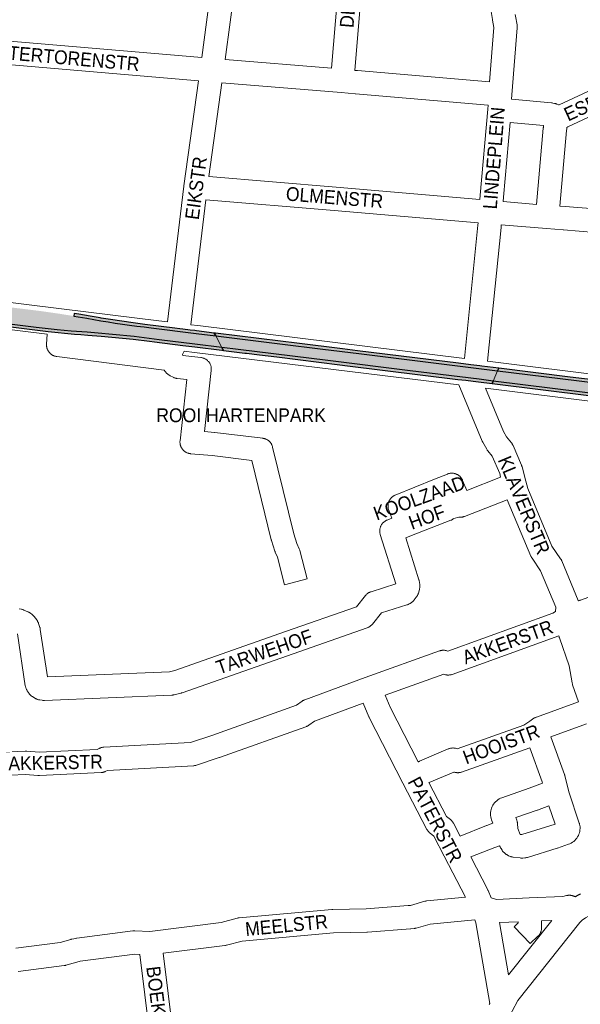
# Paper-space layout 'Layout1' of a CAD drawing. Header units: metres. Extents: x 123097 to 144122, y 392739 to 407589.
# Tile 180 of 256: x 132955 to 133267, y 395986 to 396534. Entities that reach past the tile are written whole.
import ezdxf
from ezdxf.enums import TextEntityAlignment as Align

# ---------------------------------------------------------------- set-up
doc = ezdxf.new("R2010")
doc.units = ezdxf.units.M
doc.header["$MEASUREMENT"] = 0
for name, color, linetype, lineweight in [('gs-anno-wegen algemeen tekst', 7, 'Continuous', 0), ('gs-knt-aanvullende hoofdweg', 7, 'Continuous', 0), ('gs-knt-wegen algemeen', 7, 'Continuous', 0), ('ir-ARC-asfalt-hoofdwegen-te inspecteren', 5, 'Continuous', 0), ('ir-ARC-fietspaden naastliggend- te inspecteren', 1, 'Continuous', 0)]:
    doc.layers.add(name, color=color, linetype=linetype, lineweight=lineweight)
doc.styles.add('Style-Arial', font='arial.ttf')

psp = doc.layouts.get("Layout1")

# ---------------------------------------------------------------- hatches: boundary and pattern name
at = {"layer": 'ir-ARC-asfalt-hoofdwegen-te inspecteren', "linetype": 'Continuous', "lineweight": 13}
h = psp.add_hatch(color=5, dxfattribs=at)
h.paths.add_polyline_path([(133067.253, 396351.697), (133052.252, 396353.535), (133032.323, 396356.014), (133018.291, 396357.737), (133006.285, 396358.982), (132998.248, 396359.689), (132992.19, 396360.133), (132983.229, 396360.825), (132975.444, 396361.599), (132963.805, 396362.889), (132944.402, 396365.245), (132902.005, 396370.47), (132903.193, 396380.288), (132905.384, 396380.137), (132905.537, 396380.053), (132907.157, 396379.418), (132908.869, 396379.112), (132909.474, 396378.986), (132913.034, 396378.535), (132919.463, 396377.712), (132919.926, 396377.898), (132920.005, 396378.39), (132919.625, 396378.713), (132920.673, 396378.565), (132923.629, 396377.948), (132927.729, 396376.931), (132931.025, 396376.331), (132966.859, 396371.897), (132975.806, 396370.617), (132984.739, 396369.191), (132991.915, 396367.931), (132999.817, 396366.565), (133003.813, 396365.925), (133007.796, 396365.311), (133011.81, 396364.731), (133015.812, 396364.126), (133019.778, 396363.597), (133023.831, 396363.115), (133027.795, 396362.611), (133052.982, 396359.493), (133063.82, 396358.152)])
h.paths.add_polyline_path([(132929.402, 396370.52), (132917.456, 396371.986), (132911.154, 396372.759), (132909.172, 396372.98), (132907.837, 396373.27), (132906.692, 396374.015), (132906.385, 396374.715), (132906.674, 396375.422), (132907.382, 396375.708), (132909.458, 396375.459), (132911.463, 396375.181), (132917.754, 396374.415), (132929.695, 396372.96), (132930.366, 396372.607), (132930.54, 396371.868), (132930.496, 396371.357), (132930.139, 396370.69)], flags=16)
for points in [[(133220.966, 396338.733), (133211.869, 396339.86), (133143.61, 396348.296), (133123.517, 396350.803), (133099.562, 396353.729), (133063.82, 396358.152), (133067.253, 396351.697), (133076.275, 396350.591), (133126.26, 396344.42), (133172.241, 396338.699), (133210.626, 396333.972), (133218.53, 396332.994)], [(133218.53, 396332.994), (133403.372, 396310.134), (133404.114, 396316.098), (133377.08, 396319.424), (133347.003, 396323.173), (133307.027, 396328.113), (133264.877, 396333.293), (133220.966, 396338.733)]]:
    psp.add_hatch(color=5, dxfattribs=at).paths.add_polyline_path(points, flags=0)
at = {"layer": 'ir-ARC-fietspaden naastliggend- te inspecteren', "linetype": 'Continuous', "lineweight": 30}
for points in [[(133052.072, 396352.062), (133067.163, 396350.196), (133068.113, 396350.079), (133067.253, 396351.697), (133052.252, 396353.535), (133032.323, 396356.014), (133018.291, 396357.737), (133006.285, 396358.982), (132998.248, 396359.689), (132992.19, 396360.133), (132983.229, 396360.825), (132975.444, 396361.599), (132963.805, 396362.889), (132944.402, 396365.245), (132902.005, 396370.47), (132901.837, 396369.08), (132970.32, 396360.66), (132985.13, 396359.17), (132988.527, 396358.972), (132992.605, 396358.615), (133000, 396358.065), (133017.87, 396356.29), (133026.875, 396355.177), (133029.664, 396354.811), (133045.488, 396352.876)], [(133108.984, 396354.055), (133100.001, 396355.164), (133063.72, 396359.641), (133062.98, 396359.732), (133063.82, 396358.152), (133099.562, 396353.729), (133123.517, 396350.803), (133143.61, 396348.296), (133211.869, 396339.86), (133220.966, 396338.733), (133221.571, 396340.159), (133212.177, 396341.32), (133210.965, 396341.47), (133205.962, 396342.087), (133199.102, 396342.934), (133142.805, 396349.882), (133134.447, 396350.913)], [(133080.025, 396348.606), (133080.949, 396348.492), (133088.236, 396347.591), (133097.811, 396346.407), (133132.929, 396342.066), (133137.273, 396341.529), (133198.858, 396333.916), (133203.189, 396333.387), (133207.352, 396332.879), (133210.328, 396332.516), (133217.933, 396331.588), (133218.53, 396332.994), (133210.626, 396333.972), (133172.241, 396338.699), (133126.26, 396344.42), (133076.275, 396350.591), (133067.253, 396351.697), (133068.113, 396350.079)], [(133221.571, 396340.159), (133220.966, 396338.733), (133264.877, 396333.293), (133307.027, 396328.113), (133347.003, 396323.173), (133377.08, 396319.424), (133404.114, 396316.098), (133404.316, 396317.726), (133400.594, 396318.148), (133394.617, 396318.827), (133390.526, 396319.291), (133389.377, 396319.429), (133377.821, 396320.83), (133367.862, 396322.037), (133338.94, 396325.636), (133338.926, 396325.637), (133334.163, 396326.25), (133324.151, 396327.493), (133317.259, 396328.348), (133316.807, 396328.404), (133282.161, 396332.67), (133261.444, 396335.231)], [(133283.226, 396323.508), (133287.036, 396323.037), (133295.244, 396322.021), (133346.087, 396315.729), (133356.671, 396314.418), (133394.05, 396309.79), (133403.189, 396308.658), (133403.372, 396310.134), (133218.53, 396332.994), (133217.933, 396331.588), (133273.25, 396324.743)]]:
    psp.add_hatch(color=1, dxfattribs=at).paths.add_polyline_path(points, flags=0)
at = {"layer": 'ir-ARC-fietspaden naastliggend- te inspecteren', "linetype": 'Continuous', "lineweight": 30, "extrusion": (0, 0, -1)}
psp.add_hatch(color=1, dxfattribs=at).paths.add_polyline_path([(-133024.342, 396364.55), (-133017.744, 396365.39), (-133005.233, 396367.249), (-133000, 396368.065), (-132999.444, 396368.152), (-132993.837, 396369.155), (-132987.414, 396370.253), (-132984.946, 396370.629), (-132984.739, 396369.191), (-132991.915, 396367.931), (-132999.817, 396366.565), (-133003.813, 396365.925), (-133007.796, 396365.311), (-133011.81, 396364.731), (-133015.812, 396364.126), (-133019.778, 396363.597), (-133023.831, 396363.115), (-133027.795, 396362.611), (-133052.982, 396359.493), (-133063.82, 396358.152), (-133062.98, 396359.732), (-133053.16, 396360.944), (-133052.246, 396361.057), (-133049.63, 396361.38), (-133045.487, 396361.912), (-133043.87, 396362.12), (-133041.023, 396362.474)], flags=0)

# ---------------------------------------------------------------- linework, layer by layer
at = {"layer": 'gs-knt-aanvullende hoofdweg', "color": 7, "linetype": 'Continuous', "flags": 128}
for points in [[(132902.614, 396382.454), (132977.826, 396373.199), (133032.133, 396366.517), (133036.983, 396365.92)], [(132969.904, 396359.04), (132900.622, 396367.566)], [(133049.906, 396364.33), (133053.869, 396363.843), (133202.393, 396345.568)], [(133199.236, 396330.823), (133052.035, 396348.935), (133046.182, 396349.655)], [(133215.318, 396343.976), (133285.281, 396335.357), (133286.588, 396335.196), (133391.404, 396322.282)], [(133278.296, 396321.084), (133214.12, 396328.99)]]:
    psp.add_lwpolyline(points, dxfattribs=at)
at = {"layer": 'gs-knt-wegen algemeen', "color": 7, "linetype": 'Continuous', "flags": 128}
for points in [[(133128.428, 396507.298), (133137.205, 396613.05)], [(133150.139, 396611.481), (133141.395, 396506.121)], [(133216.331, 396499.834), (133218.799, 396530.068), (133218.051, 396534.205), (133218.018, 396534.403), (133217.172, 396540.071), (133215.995, 396546.258), (133209.94, 396574.687), (133208.538, 396579.626), (133208.474, 396579.87), (133208.42, 396580.116), (133203.119, 396606.402)], [(133077.358, 396574.809), (133069.043, 396512.182)], [(133056.053, 396513.271), (133063.554, 396569.76)], [(133230.764, 396537.208), (133230.881, 396536.424), (133231.763, 396531.547), (133231.807, 396531.268), (133231.839, 396530.987), (133231.859, 396530.705), (133231.867, 396530.423), (133231.862, 396530.14), (133231.845, 396529.859), (133228.792, 396492.454), (133228.729, 396490.011)], [(132893.867, 396527.152), (132894.171, 396527.133), (132894.174, 396527.133), (132894.178, 396527.133), (133056.053, 396513.271)], [(133054.289, 396500.355), (132893.524, 396514.121), (132891.728, 396514.02)], [(133069.043, 396512.182), (133128.428, 396507.298)], [(133255.251, 396486.839), (133318.347, 396516.214)], [(133141.395, 396506.121), (133142.8, 396505.981), (133216.331, 396499.834)], [(133036.983, 396365.92), (133046.063, 396441.639), (133046.08, 396441.767), (133054.289, 396500.355)], [(133323.875, 396504.426), (133260.09, 396474.731), (133259.475, 396474.274)], [(133067.283, 396499.263), (133059.953, 396446.948)], [(133215.623, 396486.828), (133141.664, 396493.011), (133141.561, 396493.02), (133133.789, 396493.793), (133067.283, 396499.263)], [(133228.729, 396490.011), (133251.03, 396488.03), (133251.331, 396487.997), (133251.63, 396487.949), (133252.676, 396487.757), (133252.938, 396487.703), (133253.198, 396487.638), (133253.455, 396487.563), (133253.708, 396487.478), (133253.958, 396487.382), (133254.882, 396487.005), (133255.151, 396486.888), (133255.251, 396486.839)], [(133211.075, 396434.087), (133211.279, 396436.608), (133211.284, 396436.663), (133215.562, 396484.437)], [(133215.562, 396484.446), (133215.623, 396486.828)], [(133215.562, 396484.437), (133215.562, 396484.44), (133215.562, 396484.443), (133215.562, 396484.446)], [(133215.562, 396484.437), (133215.562, 396484.44), (133215.562, 396484.443), (133215.562, 396484.446)], [(133224.049, 396432.989), (133242.706, 396431.455), (133246.395, 396473.989), (133246.415, 396474.185), (133246.441, 396474.381), (133246.586, 396475.354), (133227.968, 396477.007), (133224.255, 396435.53), (133224.049, 396432.989)], [(133259.475, 396474.274), (133259.489, 396473.61), (133259.35, 396472.666), (133255.685, 396430.412), (133258.593, 396430.183)], [(133258.601, 396430.182), (133275.074, 396428.888), (133294.184, 396435.963), (133304.374, 396439.838), (133304.425, 396439.857), (133343.167, 396454.223), (133343.255, 396454.255), (133344.923, 396454.846)], [(133059.953, 396446.948), (133131, 396441.066), (133131.028, 396441.063), (133211.075, 396434.087)], [(133058.263, 396434.023), (133049.906, 396364.33)], [(133210.026, 396421.109), (133129.912, 396428.091), (133058.263, 396434.023)], [(133258.593, 396430.183), (133258.595, 396430.183), (133258.598, 396430.183), (133258.601, 396430.182)], [(133258.593, 396430.183), (133258.595, 396430.183), (133258.598, 396430.183), (133258.601, 396430.182)], [(133202.393, 396345.568), (133209.925, 396419.86), (133210.026, 396421.109)], [(133222.999, 396420.011), (133222.897, 396418.744), (133222.885, 396418.612), (133215.318, 396343.976)], [(133257.573, 396417.204), (133248.099, 396417.948), (133222.999, 396420.011)], [(133257.58, 396417.203), (133257.576, 396417.203), (133257.573, 396417.204)], [(133257.58, 396417.203), (133257.576, 396417.203), (133257.573, 396417.204)], [(133275.152, 396415.822), (133257.58, 396417.203)], [(133222.613, 396279.404), (133222.086, 396281.409), (133217.943, 396291.046), (133215.507, 396294.039), (133215.338, 396294.256), (133215.178, 396294.479), (133215.028, 396294.71), (133214.888, 396294.946), (133212.684, 396298.844), (133212.563, 396299.069), (133212.451, 396299.298), (133212.348, 396299.531), (133199.236, 396330.823)], [(133214.12, 396328.99), (133224.208, 396304.916), (133225.951, 396301.832), (133228.613, 396298.562), (133228.798, 396298.325), (133228.971, 396298.079), (133229.133, 396297.825), (133229.283, 396297.564), (133229.42, 396297.297), (133229.546, 396297.023), (133234.24, 396286.105), (133234.331, 396285.881), (133234.415, 396285.653), (133234.489, 396285.422), (133234.555, 396285.189), (133236.677, 396277.114), (133237.719, 396273.151), (133251.237, 396241.036), (133256.068, 396233.956), (133256.214, 396233.734), (133256.35, 396233.505), (133256.476, 396233.272), (133256.594, 396233.033), (133256.701, 396232.79), (133265.883, 396210.739), (133265.994, 396210.453), (133266.014, 396210.394)], [(133102.758, 396193.312), (133142.218, 396207.136), (133147.27, 396213.418), (133147.475, 396213.662), (133147.693, 396213.895), (133147.921, 396214.117), (133148.16, 396214.327), (133148.409, 396214.526), (133148.668, 396214.712), (133148.935, 396214.886), (133149.21, 396215.046), (133149.493, 396215.192), (133149.783, 396215.325), (133150.079, 396215.443), (133150.38, 396215.546), (133164.152, 396219.901), (133155.526, 396247.517), (133155.439, 396247.82), (133155.368, 396248.127), (133155.311, 396248.437), (133155.269, 396248.75), (133155.242, 396249.064), (133155.231, 396249.379), (133155.234, 396249.694), (133155.253, 396250.009), (133155.288, 396250.322), (133155.337, 396250.633), (133155.401, 396250.942), (133155.481, 396251.247), (133155.575, 396251.548), (133155.683, 396251.844), (133155.806, 396252.135), (133155.942, 396252.419), (133156.092, 396252.696), (133156.256, 396252.965), (133156.432, 396253.227), (133156.621, 396253.479), (133156.821, 396253.723), (133157.033, 396253.956), (133157.257, 396254.178), (133157.491, 396254.39), (133157.734, 396254.59), (133157.987, 396254.778), (133158.249, 396254.953), (133158.519, 396255.116), (133158.797, 396255.265), (133159.082, 396255.401), (133159.372, 396255.522), (133162.062, 396256.572), (133160.301, 396260.992), (133160.191, 396261.29), (133160.095, 396261.594), (133160.014, 396261.902), (133159.948, 396262.213), (133159.898, 396262.528), (133159.863, 396262.844), (133159.843, 396263.162), (133159.84, 396263.48), (133159.851, 396263.799), (133159.878, 396264.116), (133159.921, 396264.431), (133159.979, 396264.744), (133160.052, 396265.054), (133160.141, 396265.36), (133160.244, 396265.661), (133160.362, 396265.957), (133160.494, 396266.247), (133160.64, 396266.53), (133160.8, 396266.805), (133160.973, 396267.072), (133161.159, 396267.331), (133161.357, 396267.58), (133161.568, 396267.819), (133161.789, 396268.047), (133162.022, 396268.265), (133162.265, 396268.471), (133162.518, 396268.664), (133162.78, 396268.845), (133163.05, 396269.013), (133163.329, 396269.168), (133163.614, 396269.309), (133163.906, 396269.435), (133185.719, 396278.265), (133185.752, 396278.279), (133192.98, 396281.159), (133193.278, 396281.269), (133193.581, 396281.365), (133193.888, 396281.445), (133194.199, 396281.511), (133194.512, 396281.562), (133194.828, 396281.597), (133195.145, 396281.616), (133195.462, 396281.621), (133195.779, 396281.609), (133196.096, 396281.583), (133196.411, 396281.54), (133196.723, 396281.483), (133197.032, 396281.411), (133197.337, 396281.323), (133197.638, 396281.221), (133197.933, 396281.104), (133198.222, 396280.973), (133198.505, 396280.828), (133198.78, 396280.669), (133199.047, 396280.497), (133199.305, 396280.312), (133199.554, 396280.115), (133199.793, 396279.906), (133200.021, 396279.686), (133200.239, 396279.455), (133200.445, 396279.213), (133200.639, 396278.962), (133200.821, 396278.701), (133200.989, 396278.432), (133201.144, 396278.155), (133201.286, 396277.871), (133201.414, 396277.58)], [(133201.414, 396277.58), (133203.707, 396271.986), (133222.613, 396279.404)], [(133226.247, 396266.844), (133202.493, 396257.524), (133202.196, 396257.415), (133201.893, 396257.322), (133201.587, 396257.243), (133201.277, 396257.179), (133200.964, 396257.13), (133200.65, 396257.096), (133200.334, 396257.078), (133200.017, 396257.075), (133199.701, 396257.087), (133199.388, 396257.115), (133196.507, 396256.328), (133196.257, 396256.144), (133195.997, 396255.97), (133195.73, 396255.81), (133195.454, 396255.662), (133195.172, 396255.528), (133194.884, 396255.408), (133172.903, 396246.828), (133169.765, 396245.602), (133177.057, 396222.257), (133177.141, 396221.964), (133177.211, 396221.667), (133177.267, 396221.368), (133177.31, 396221.066), (133177.524, 396219.221), (133177.552, 396218.908), (133177.566, 396218.594), (133177.564, 396218.279), (133177.547, 396217.965), (133177.515, 396217.653), (133177.468, 396217.342), (133177.406, 396217.033), (133177.329, 396216.729), (133176.797, 396214.813), (133176.714, 396214.536), (133176.618, 396214.263), (133176.51, 396213.994), (133176.39, 396213.731), (133176.259, 396213.473), (133176.116, 396213.221), (133175.962, 396212.975), (133175.797, 396212.737), (133175.622, 396212.506), (133174.385, 396210.949), (133174.207, 396210.734), (133174.019, 396210.527), (133173.823, 396210.328), (133173.618, 396210.138), (133173.405, 396209.956), (133173.185, 396209.784), (133172.958, 396209.622), (133172.132, 396209.059), (133171.866, 396208.886), (133171.592, 396208.727), (133171.309, 396208.581), (133171.021, 396208.45), (133170.726, 396208.332), (133170.426, 396208.229), (133156.183, 396203.725), (133151.199, 396197.528), (133151.005, 396197.297), (133150.8, 396197.075), (133150.585, 396196.863), (133150.36, 396196.662), (133150.126, 396196.471), (133149.883, 396196.291), (133149.633, 396196.122), (133149.375, 396195.966), (133149.11, 396195.821), (133148.838, 396195.689), (133148.561, 396195.57), (133148.278, 396195.463), (133107.067, 396181.026)], [(133253.248, 396204.522), (133253.324, 396207.03), (133244.938, 396227.169), (133240.114, 396234.238), (133239.971, 396234.456), (133239.837, 396234.68), (133239.712, 396234.909), (133239.597, 396235.143), (133239.491, 396235.381), (133226.247, 396266.844)], [(133266.014, 396210.394), (133266.806, 396210.731), (133266.978, 396210.801), (133267.151, 396210.866), (133307.685, 396225.439), (133312.016, 396226.997)], [(132940.485, 396125.868), (132957.53, 396126.739), (132957.841, 396126.748), (132958.152, 396126.742), (132958.462, 396126.72), (132965.331, 396126.085), (132997.813, 396127.683), (132998.794, 396128.192), (132999.07, 396128.327), (132999.352, 396128.448), (132999.639, 396128.556), (132999.931, 396128.651), (133000.227, 396128.731), (133000.527, 396128.798), (133000.829, 396128.85), (133001.134, 396128.888), (133001.44, 396128.912), (133049.809, 396131.504), (133061.588, 396135.426), (133108.796, 396152.25), (133111.904, 396154.512), (133112.151, 396154.684), (133112.406, 396154.844), (133112.669, 396154.992), (133112.938, 396155.127), (133113.213, 396155.251), (133113.493, 396155.361), (133147.155, 396167.709), (133147.202, 396167.726), (133188.559, 396182.539), (133188.859, 396182.638), (133189.163, 396182.723), (133189.471, 396182.792), (133189.782, 396182.847), (133190.095, 396182.887), (133190.41, 396182.911), (133190.726, 396182.92), (133191.042, 396182.914), (133191.357, 396182.892), (133191.67, 396182.855), (133191.982, 396182.803), (133192.291, 396182.736), (133192.595, 396182.654), (133193.243, 396182.463), (133251.675, 396203.657), (133253.248, 396204.522)], [(132954.163, 396205.98), (132955.331, 396205.798), (132955.602, 396205.75), (132955.87, 396205.691), (132956.136, 396205.62), (132956.399, 396205.538), (132956.657, 396205.445), (132956.912, 396205.342), (132959.075, 396204.407), (132959.325, 396204.292), (132959.57, 396204.168), (132959.809, 396204.033), (132960.042, 396203.888), (132960.27, 396203.733), (132960.49, 396203.569), (132961.423, 396202.843), (132961.637, 396202.669), (132961.843, 396202.486), (132962.042, 396202.295), (132962.232, 396202.095), (132962.414, 396201.888), (132962.586, 396201.673), (132964.022, 396199.804), (132964.208, 396199.551), (132964.381, 396199.288), (132964.541, 396199.018), (132964.688, 396198.74), (132964.821, 396198.455), (132964.941, 396198.164), (132965.046, 396197.868), (132965.781, 396195.63), (132965.86, 396195.372), (132965.928, 396195.112), (132965.985, 396194.848), (132966.031, 396194.583)], [(132966.031, 396194.583), (132970.08, 396168.088), (133038.112, 396170.917), (133041.007, 396171.622), (133102.75, 396193.309)], [(133102.75, 396193.309), (133102.754, 396193.311), (133102.758, 396193.312)], [(133102.75, 396193.309), (133102.754, 396193.311), (133102.758, 396193.312)], [(133107.06, 396181.024), (133045.018, 396159.231), (133044.815, 396159.163), (133044.609, 396159.102), (133044.402, 396159.048), (133040.568, 396158.114), (133040.317, 396158.058), (133040.064, 396158.012), (133039.81, 396157.976), (133039.554, 396157.95), (133039.298, 396157.935), (132968.273, 396154.982), (132967.991, 396154.976), (132967.709, 396154.983), (132967.428, 396155.001), (132967.147, 396155.032), (132965.79, 396155.213), (132965.507, 396155.256), (132965.226, 396155.313), (132964.948, 396155.381), (132964.674, 396155.462), (132964.403, 396155.555), (132964.136, 396155.659), (132963.875, 396155.775), (132963.619, 396155.903), (132963.368, 396156.041), (132961.834, 396156.936), (132961.586, 396157.087), (132961.345, 396157.25), (132961.112, 396157.424), (132960.886, 396157.608), (132960.669, 396157.802), (132960.461, 396158.005), (132960.262, 396158.217), (132960.073, 396158.438), (132959.894, 396158.667), (132959.725, 396158.904), (132958.728, 396160.373), (132958.571, 396160.616), (132958.425, 396160.866), (132958.29, 396161.122), (132958.167, 396161.384), (132958.055, 396161.651), (132957.955, 396161.923), (132957.868, 396162.198), (132957.792, 396162.478), (132957.73, 396162.761), (132957.68, 396163.045), (132953.242, 396192.081)], [(133255.078, 396191.041), (133195.673, 396169.494), (133195.371, 396169.393), (133195.065, 396169.307), (133194.756, 396169.236), (133194.443, 396169.18), (133194.128, 396169.139), (133193.811, 396169.114), (133193.493, 396169.104), (133193.175, 396169.11), (133192.858, 396169.131), (133192.543, 396169.168), (133192.229, 396169.22), (133191.918, 396169.287), (133191.612, 396169.37), (133190.95, 396169.565), (133158.182, 396157.828)], [(133266.081, 396154.128), (133262.767, 396163.749), (133262.685, 396164.003), (133262.614, 396164.261), (133262.553, 396164.521), (133262.503, 396164.783), (133260.917, 396174.158), (133255.39, 396189.848), (133255.307, 396190.101), (133255.234, 396190.357), (133255.171, 396190.616), (133255.078, 396191.041)], [(133107.067, 396181.026), (133107.063, 396181.025), (133107.06, 396181.024)], [(133107.067, 396181.026), (133107.063, 396181.025), (133107.06, 396181.024)], [(133158.182, 396157.828), (133161.078, 396151.281), (133176.688, 396120.756)], [(133145.911, 396153.384), (133118.831, 396143.45), (133115.698, 396141.17), (133115.443, 396140.993), (133115.178, 396140.828), (133114.907, 396140.676), (133114.628, 396140.538), (133114.343, 396140.412), (133114.052, 396140.301), (133065.894, 396123.139), (133065.766, 396123.094), (133053.09, 396118.873), (133052.812, 396118.788), (133052.531, 396118.715), (133052.246, 396118.654), (133051.96, 396118.606), (133051.671, 396118.571), (133051.381, 396118.549), (133003.536, 396115.985), (133002.542, 396115.47), (133002.263, 396115.334), (133001.978, 396115.212), (133001.688, 396115.103), (133001.393, 396115.008), (133001.093, 396114.927), (133000.791, 396114.861), (133000.485, 396114.809), (133000.177, 396114.771), (132999.868, 396114.749), (132965.51, 396113.058), (132965.203, 396113.05), (132964.896, 396113.057), (132964.59, 396113.078), (132957.728, 396113.713), (132940.957, 396112.856)], [(133202.956, 396045.243), (133191.169, 396068.13), (133185.397, 396079.322), (133183.255, 396081.028), (133183.023, 396081.222), (133182.8, 396081.427), (133182.587, 396081.642), (133182.384, 396081.866), (133182.192, 396082.1), (133182.01, 396082.342), (133181.84, 396082.593), (133181.682, 396082.851), (133181.536, 396083.116), (133168.166, 396108.823), (133168.146, 396108.863), (133149.402, 396145.516), (133149.321, 396145.68), (133149.244, 396145.847), (133145.911, 396153.384)], [(133176.688, 396120.756), (133176.766, 396120.799), (133176.956, 396120.899), (133177.15, 396120.993), (133177.346, 396121.08), (133193.46, 396127.936), (133193.752, 396128.052), (133194.049, 396128.154), (133194.35, 396128.241), (133194.655, 396128.314), (133194.964, 396128.372), (133195.275, 396128.414), (133195.587, 396128.442), (133195.901, 396128.455), (133196.214, 396128.453), (133196.528, 396128.435), (133196.84, 396128.403), (133197.15, 396128.355), (133197.457, 396128.293), (133197.761, 396128.216), (133198.449, 396128.024), (133235.599, 396141.238), (133238.837, 396143.419), (133241.168, 396144.99), (133241.395, 396145.136), (133241.628, 396145.272), (133241.866, 396145.399), (133242.109, 396145.516), (133242.357, 396145.622), (133242.609, 396145.718), (133266.081, 396154.128)], [(133270.47, 396141.871), (133250.584, 396134.745)], [(133250.584, 396134.745), (133258.208, 396113.691), (133258.284, 396113.469), (133258.352, 396113.244), (133258.411, 396113.017), (133260.037, 396106.351)], [(133246.019, 396108.878), (133245.846, 396109.589), (133238.957, 396128.613), (133200.867, 396115.064), (133200.575, 396114.968), (133200.278, 396114.886), (133199.978, 396114.818), (133199.675, 396114.764), (133199.37, 396114.724), (133199.064, 396114.699), (133198.756, 396114.688), (133198.449, 396114.692), (133198.142, 396114.711), (133197.836, 396114.744), (133197.532, 396114.791), (133197.231, 396114.853), (133196.933, 396114.928), (133196.456, 396115.062), (133182.741, 396109.226), (133182.657, 396109.18)], [(133182.657, 396109.18), (133192.45, 396090.35), (133194.601, 396088.637), (133194.835, 396088.441), (133195.059, 396088.234), (133195.274, 396088.018), (133195.479, 396087.791), (133195.672, 396087.555), (133195.854, 396087.31), (133196.025, 396087.057), (133196.184, 396086.797), (133196.328, 396086.532), (133196.33, 396086.529), (133196.331, 396086.525)], [(133196.331, 396086.525), (133200.033, 396079.349), (133214.667, 396085.19), (133214.943, 396085.293), (133218.346, 396086.476), (133217.623, 396088.378), (133217.359, 396089.178), (133217.166, 396089.998), (133217.047, 396090.832), (133217.002, 396091.674), (133217.032, 396092.515), (133217.136, 396093.351), (133217.314, 396094.175), (133217.564, 396094.98), (133217.884, 396095.759), (133218.272, 396096.507), (133218.725, 396097.217), (133219.238, 396097.885), (133219.809, 396098.505), (133220.433, 396099.071), (133221.104, 396099.581), (133221.817, 396100.028), (133222.568, 396100.411), (133223.349, 396100.726), (133238.608, 396106.107), (133246.019, 396108.878)], [(133260.039, 396106.343), (133260.588, 396104.094), (133266.491, 396086.619), (133266.576, 396086.348), (133266.649, 396086.073), (133266.809, 396085.261), (133266.898, 396084.438), (133266.915, 396083.611), (133266.861, 396082.785), (133266.734, 396081.967), (133266.537, 396081.163), (133266.271, 396080.379), (133265.938, 396079.622), (133265.54, 396078.896), (133265.081, 396078.207), (133264.563, 396077.562), (133263.991, 396076.963), (133263.37, 396076.417), (133262.703, 396075.926), (133261.996, 396075.496), (133261.255, 396075.128), (133260.484, 396074.826), (133254.23, 396072.693), (133254.056, 396072.636), (133237.511, 396067.506), (133237.248, 396067.431), (133236.982, 396067.366), (133236.713, 396067.313), (133236.443, 396067.271), (133236.171, 396067.241), (133234.925, 396067.128), (133234.648, 396067.108), (133234.371, 396067.101), (133234.094, 396067.106), (133233.817, 396067.122), (133233.541, 396067.15), (133229.684, 396067.625), (133229.402, 396067.666), (133229.122, 396067.719), (133228.844, 396067.785), (133228.57, 396067.863), (133228.299, 396067.952), (133227.551, 396068.218), (133227.283, 396068.32), (133227.02, 396068.434), (133226.763, 396068.559), (133226.511, 396068.695), (133226.265, 396068.842), (133226.026, 396069), (133225.795, 396069.168), (133224.954, 396069.806), (133224.729, 396069.985), (133224.512, 396070.174), (133224.303, 396070.373), (133224.103, 396070.58), (133223.913, 396070.796), (133223.732, 396071.021), (133223.562, 396071.253), (133223.402, 396071.492), (133222.835, 396072.382), (133222.685, 396072.628), (133222.547, 396072.881), (133222.42, 396073.139), (133222.305, 396073.403), (133222.065, 396073.985), (133219.356, 396073.043), (133206.024, 396067.722), (133215.464, 396049.392), (133215.575, 396049.166), (133215.677, 396048.936), (133217.357, 396044.94)], [(133260.037, 396106.351), (133260.039, 396106.347), (133260.039, 396106.343)], [(133260.037, 396106.351), (133260.039, 396106.347), (133260.039, 396106.343)], [(133252.952, 396086.014), (133249.487, 396096.274), (133243.111, 396093.89), (133242.996, 396093.848), (133231.071, 396089.644), (133231.613, 396088.22), (133231.708, 396087.952), (133231.792, 396087.68), (133231.863, 396087.404), (133231.923, 396087.126), (133231.97, 396086.845), (133232.005, 396086.562), (133232.027, 396086.279), (133232.18, 396083.62), (133233.56, 396080.266), (133234.376, 396080.165), (133250.113, 396085.045), (133252.952, 396086.014)], [(133383.08, 396084.994), (133359.16, 396073.817), (133355.016, 396071.659), (133347.878, 396067.941), (133347.623, 396067.815), (133311.929, 396051.166), (133288.597, 396040.359), (133288.375, 396040.261), (133288.15, 396040.172), (133287.921, 396040.091), (133287.69, 396040.018), (133276.116, 396036.63), (133276.092, 396036.623), (133273.958, 396035.893), (133271.905, 396034.958), (133269.953, 396033.828), (133268.121, 396032.513), (133266.821, 396031.138), (133232.267, 395987.783), (133229.035, 395981.805), (133227.87, 395979.65)], [(132952.449, 396016.836), (132977.071, 396020.012), (132983.016, 396021.745), (132983.276, 396021.815), (132983.538, 396021.874), (132985.923, 396022.36), (132986.153, 396022.402), (132986.383, 396022.437), (133017.552, 396026.491), (133017.826, 396026.52), (133018.1, 396026.538), (133018.375, 396026.545), (133018.65, 396026.54), (133027.022, 396026.207), (133066.907, 396031.229), (133075.699, 396033.579), (133075.969, 396033.645), (133076.241, 396033.7), (133076.516, 396033.742), (133076.792, 396033.773), (133128.532, 396038.468), (133128.776, 396038.486), (133129.021, 396038.494), (133147.701, 396038.779), (133171.171, 396040.579), (133172.402, 396040.725), (133180.367, 396043.02), (133180.662, 396043.098), (133180.961, 396043.162), (133181.262, 396043.211), (133181.565, 396043.247), (133202.956, 396045.243)], [(133217.357, 396044.94), (133220.241, 396044.064), (133238.494, 396044.845), (133257.213, 396045.646), (133259.394, 396046.178), (133259.693, 396046.244), (133259.994, 396046.295), (133260.298, 396046.333), (133260.604, 396046.355), (133260.91, 396046.364), (133261.216, 396046.358), (133261.521, 396046.338), (133261.826, 396046.303), (133262.128, 396046.254), (133262.428, 396046.191), (133262.724, 396046.114), (133263.016, 396046.023), (133263.304, 396045.919), (133263.587, 396045.801), (133263.863, 396045.67), (133264.134, 396045.526), (133264.137, 396045.523)], [(133264.137, 396045.523), (133264.379, 396045.678), (133264.538, 396045.769), (133264.698, 396045.86), (133264.857, 396045.95), (133265.018, 396046.039), (133265.178, 396046.127), (133265.339, 396046.215), (133265.501, 396046.301), (133265.663, 396046.387), (133265.825, 396046.472), (133265.988, 396046.556), (133266.151, 396046.639), (133266.315, 396046.722), (133266.479, 396046.803), (133266.644, 396046.884), (133266.809, 396046.964), (133266.98, 396047.046), (133267.145, 396047.125)], [(133208.218, 396032.657), (133183.384, 396030.34), (133175.499, 396028.068), (133175.244, 396028), (133174.986, 396027.942), (133174.727, 396027.895), (133174.465, 396027.859), (133172.574, 396027.634), (133172.303, 396027.607), (133148.498, 396025.782), (133148.299, 396025.77), (133148.099, 396025.764), (133129.464, 396025.48), (133078.523, 396020.857), (133069.841, 396018.536), (133069.555, 396018.466), (133069.265, 396018.409), (133068.973, 396018.366), (133034.561, 396014.034)], [(133216.514, 395986.021), (133208.881, 396030.916), (133208.218, 396032.657)], [(133232.358, 396031.55), (133222.055, 396031.109)], [(133222.055, 396031.109), (133226.994, 396002.058)], [(133226.994, 396002.058), (133251.142, 396032.354)], [(133251.142, 396032.354), (133245.371, 396032.107)], [(133021.521, 396013.396), (133018.685, 396013.508), (132988.294, 396009.556), (132986.402, 396009.17), (132980.228, 396007.37), (132979.984, 396007.304), (132979.737, 396007.248), (132979.489, 396007.201), (132979.239, 396007.163), (132953.673, 396003.866)], [(133060.271, 395878.189), (133056.283, 395883.904), (133051.9, 395889.105), (133051.742, 395889.3), (133051.591, 395889.501), (133051.449, 395889.708), (133036.098, 395912.909), (133035.929, 395913.178), (133035.774, 395913.455), (133035.632, 395913.739), (133035.505, 395914.029), (133035.391, 395914.326), (133033.193, 395920.526), (133033.104, 395920.794), (133033.028, 395921.067), (133032.962, 395921.342), (133032.909, 395921.62), (133032.868, 395921.9), (133021.521, 396013.396)], [(133034.561, 396014.034), (133045.702, 395924.207), (133047.396, 395919.428), (133062.099, 395897.207), (133066.43, 395892.068), (133066.616, 395891.837), (133066.791, 395891.598), (133070.439, 395886.369)], [(133216.273, 395985.575), (133216.514, 395986.021)]]:
    psp.add_lwpolyline(points, dxfattribs=at)
for points in [[(133102.222, 396219.415, -0.3839055), (133102.21, 396219.422), (133098.224, 396234.762), (133096.99, 396237.684), (133096.88, 396237.96), (133096.784, 396238.242), (133094.909, 396244.134), (133094.845, 396244.345), (133094.789, 396244.558), (133083.967, 396288.7), (133061.787, 396291.386), (133049.797, 396292.487), (133049.486, 396292.524), (133049.177, 396292.575), (133048.871, 396292.64), (133048.568, 396292.721), (133048.269, 396292.816), (133047.976, 396292.925), (133047.688, 396293.049), (133047.406, 396293.186), (133047.131, 396293.336), (133046.864, 396293.499), (133046.605, 396293.676), (133046.355, 396293.864), (133046.114, 396294.064), (133045.883, 396294.276), (133045.662, 396294.498), (133045.452, 396294.731), (133045.254, 396294.974), (133045.068, 396295.226), (133044.894, 396295.486), (133044.732, 396295.755), (133044.584, 396296.031), (133044.45, 396296.314), (133044.329, 396296.603), (133044.222, 396296.897), (133044.129, 396297.196), (133044.051, 396297.5), (133043.988, 396297.807), (133043.939, 396298.116), (133043.906, 396298.428), (133043.887, 396298.74), (133043.884, 396299.054), (133043.895, 396299.367), (133043.922, 396299.679), (133047.665, 396333.845), (133042.322, 396334.439), (133042.036, 396334.477), (133041.752, 396334.528), (133041.47, 396334.591), (133041.192, 396334.667), (133040.917, 396334.755), (133040.646, 396334.856), (133040.38, 396334.968), (133040.12, 396335.091), (133038.489, 396335.91), (133038.248, 396336.038), (133038.012, 396336.175), (133037.783, 396336.322), (133037.56, 396336.479), (133037.344, 396336.644), (133037.134, 396336.819), (133036.421, 396337.44), (133036.198, 396337.644), (133035.985, 396337.857), (133035.782, 396338.081), (133035.589, 396338.313), (133035.407, 396338.555), (133035.237, 396338.804), (133035.097, 396339.031), (132975.189, 396346.642), (132974.875, 396346.69), (132974.563, 396346.753), (132974.255, 396346.831), (132973.951, 396346.924), (132973.652, 396347.032), (132973.358, 396347.155), (132973.071, 396347.291), (132972.79, 396347.442), (132972.518, 396347.606), (132972.254, 396347.783), (132971.998, 396347.973), (132971.753, 396348.175), (132971.517, 396348.389), (132971.292, 396348.614), (132971.079, 396348.85), (132970.877, 396349.096), (132970.688, 396349.351), (132970.511, 396349.616), (132970.347, 396349.889), (132970.197, 396350.169), (132970.061, 396350.457), (132969.939, 396350.75), (132969.831, 396351.05), (132969.738, 396351.354), (132969.661, 396351.663), (132969.598, 396351.974), (132969.551, 396352.289), (132969.519, 396352.606), (132969.502, 396352.923), (132969.502, 396353.241), (132969.516, 396353.559), (132969.904, 396359.04)], [(133046.182, 396349.655), (133045.366, 396347.758), (133045.499, 396347.186), (133055.563, 396346.067), (133055.88, 396346.024), (133056.193, 396345.966), (133056.504, 396345.892), (133056.81, 396345.803), (133057.112, 396345.699), (133057.409, 396345.58), (133057.699, 396345.448), (133057.982, 396345.301), (133058.258, 396345.14), (133058.526, 396344.966), (133058.784, 396344.779), (133059.034, 396344.58), (133059.273, 396344.368), (133059.501, 396344.145), (133059.719, 396343.912), (133059.924, 396343.668), (133060.118, 396343.414), (133060.299, 396343.151), (133060.466, 396342.879), (133060.62, 396342.599), (133060.761, 396342.313), (133060.887, 396342.019), (133060.998, 396341.72), (133061.095, 396341.416), (133061.176, 396341.107), (133061.243, 396340.795), (133061.294, 396340.48), (133061.329, 396340.163), (133061.349, 396339.844), (133061.354, 396339.525), (133061.342, 396339.206), (133061.315, 396338.888), (133057.586, 396304.847), (133063.072, 396304.343), (133063.258, 396304.323), (133090.001, 396301.085), (133090.312, 396301.039), (133090.621, 396300.979), (133090.927, 396300.904), (133091.229, 396300.814), (133091.526, 396300.709), (133091.818, 396300.59), (133092.104, 396300.457), (133092.383, 396300.311), (133092.654, 396300.151), (133092.918, 396299.979), (133093.172, 396299.793), (133093.418, 396299.596), (133093.654, 396299.387), (133093.879, 396299.167), (133094.093, 396298.936), (133094.296, 396298.695), (133094.487, 396298.445), (133094.666, 396298.185), (133094.832, 396297.917), (133094.985, 396297.642), (133095.124, 396297.36), (133095.25, 396297.071), (133095.361, 396296.776), (133095.458, 396296.476), (133095.541, 396296.172), (133107.382, 396247.872), (133109.1, 396242.474), (133110.402, 396239.39), (133110.518, 396239.097), (133110.619, 396238.799), (133110.706, 396238.496), (133114.812, 396222.697, -0.3839039), (133114.805, 396222.686), (133102.222, 396219.415)], [(133245.371, 396032.107), (133245.425, 396028.303), (133245.422, 396027.989), (133245.404, 396027.676), (133245.371, 396027.363), (133245.322, 396027.053), (133245.259, 396026.745), (133245.181, 396026.44), (133245.088, 396026.14), (133244.981, 396025.845), (133244.859, 396025.555), (133244.724, 396025.271), (133244.576, 396024.994), (133244.414, 396024.725), (133244.239, 396024.463), (133244.052, 396024.211), (133243.853, 396023.968), (133243.643, 396023.734), (133243.421, 396023.512), (133239.166, 396019.433, -0.3744475), (133239.153, 396019.434), (133230.156, 396028.819, -0.3744469), (133230.157, 396028.832), (133232.366, 396030.951), (133232.358, 396031.55)]]:
    psp.add_lwpolyline(points, format="xyb", dxfattribs=at)
at = {"layer": 'ir-ARC-asfalt-hoofdwegen-te inspecteren', "color": 5, "linetype": 'Continuous', "lineweight": 13, "flags": 128}
for points in [[(133220.966, 396338.733), (133211.869, 396339.86), (133143.61, 396348.296), (133123.517, 396350.803), (133099.562, 396353.729), (133063.82, 396358.152), (133067.253, 396351.697), (133076.275, 396350.591), (133126.26, 396344.42), (133172.241, 396338.699), (133210.626, 396333.972), (133218.53, 396332.994)], [(133218.53, 396332.994), (133403.372, 396310.134), (133404.114, 396316.098), (133377.08, 396319.424), (133347.003, 396323.173), (133307.027, 396328.113), (133264.877, 396333.293), (133220.966, 396338.733)]]:
    psp.add_lwpolyline(points, close=True, dxfattribs=at)
at = {"layer": 'ir-ARC-fietspaden naastliggend- te inspecteren', "color": 1, "linetype": 'Continuous', "lineweight": 30}
psp.add_lwpolyline([(132901.837, 396369.08), (132970.32, 396360.66), (132985.13, 396359.17), (132988.527, 396358.972), (132992.605, 396358.615), (133000, 396358.065), (133017.87, 396356.29), (133026.875, 396355.177), (133029.664, 396354.811), (133045.488, 396352.876), (133052.072, 396352.062), (133067.163, 396350.196), (133068.113, 396350.079), (133067.253, 396351.697), (133052.252, 396353.535), (133032.323, 396356.014), (133018.291, 396357.737), (133006.285, 396358.982), (132998.248, 396359.689), (132992.19, 396360.133), (132983.229, 396360.825), (132975.444, 396361.599), (132963.805, 396362.889), (132944.402, 396365.245)], dxfattribs=at)
for points in [[(133024.342, 396364.55), (133017.744, 396365.39), (133005.233, 396367.249), (133000, 396368.065), (132999.444, 396368.152), (132993.837, 396369.155), (132987.414, 396370.253), (132984.946, 396370.629), (132984.739, 396369.191), (132991.915, 396367.931), (132999.817, 396366.565), (133003.813, 396365.925), (133007.796, 396365.311), (133011.81, 396364.731), (133015.812, 396364.126), (133019.778, 396363.597), (133023.831, 396363.115), (133027.795, 396362.611), (133052.982, 396359.493), (133063.82, 396358.152), (133062.98, 396359.732), (133053.16, 396360.944), (133052.246, 396361.057), (133049.63, 396361.38), (133045.487, 396361.912), (133043.87, 396362.12), (133041.023, 396362.474)], [(133108.984, 396354.055), (133100.001, 396355.164), (133063.72, 396359.641), (133062.98, 396359.732), (133063.82, 396358.152), (133099.562, 396353.729), (133123.517, 396350.803), (133143.61, 396348.296), (133211.869, 396339.86), (133220.966, 396338.733), (133221.571, 396340.159), (133212.177, 396341.32), (133210.965, 396341.47), (133205.962, 396342.087), (133199.102, 396342.934), (133142.805, 396349.882), (133134.447, 396350.913)], [(133080.025, 396348.606), (133080.949, 396348.492), (133088.236, 396347.591), (133097.811, 396346.407), (133132.929, 396342.066), (133137.273, 396341.529), (133198.858, 396333.916), (133203.189, 396333.387), (133207.352, 396332.879), (133210.328, 396332.516), (133217.933, 396331.588), (133218.53, 396332.994), (133210.626, 396333.972), (133172.241, 396338.699), (133126.26, 396344.42), (133076.275, 396350.591), (133067.253, 396351.697), (133068.113, 396350.079)], [(133221.571, 396340.159), (133220.966, 396338.733), (133264.877, 396333.293), (133307.027, 396328.113), (133347.003, 396323.173), (133377.08, 396319.424), (133404.114, 396316.098), (133404.316, 396317.726), (133400.594, 396318.148), (133394.617, 396318.827), (133390.526, 396319.291), (133389.377, 396319.429), (133377.821, 396320.83), (133367.862, 396322.037), (133338.94, 396325.636), (133338.926, 396325.637), (133334.163, 396326.25), (133324.151, 396327.493), (133317.259, 396328.348), (133316.807, 396328.404), (133282.161, 396332.67), (133261.444, 396335.231)], [(133283.226, 396323.508), (133287.036, 396323.037), (133295.244, 396322.021), (133346.087, 396315.729), (133356.671, 396314.418), (133394.05, 396309.79), (133403.189, 396308.658), (133403.372, 396310.134), (133218.53, 396332.994), (133217.933, 396331.588), (133273.25, 396324.743)]]:
    psp.add_lwpolyline(points, close=True, dxfattribs=at)

# ---------------------------------------------------------------- texts
at = {"layer": 'gs-anno-wegen algemeen tekst', "color": 7, "style": 'Style-Arial', "width": 0.909091}
for s, rotation, p in [('DENNENSTR', 85.2906, (133139.204, 396560.227)), ('WATERTORENSTR', 354.9861, (132976.948, 396513.484)), ('ESDOORNSTR', 24.8224, (133289.961, 396495.542)), ('LINDEPLEIN', 85.40574, (133218.887, 396457.253)), ('EIKSTR', 82.3342, (133052.824, 396440.535)), ('OLMENSTR', 355.40574, (133130.071, 396435.311)), ('KLAVERSTR', 292.69519, (133235.684, 396263.763)), ('KOOLZAAD', 19.82975, (133177.255, 396267.816)), ('HOF', 19.82975, (133181.527, 396257.182)), ('AKKERSTR', 19.82975, (133226.523, 396187.489)), ('TARWEHOF', 19.04302, (133090.851, 396182.075)), ('HOOISTR', 20.3414, (133222.942, 396130.595)), ('AKKERSTR', 1.21062, (132974.54, 396120.346)), ('PATERSTR', 297.7567, (133186.125, 396088.454)), ('MEELSTR', 5.55113, (133103.25, 396029.638)), ('BOEKWEITSTR', 277.07059, (133033.276, 395971.504))]:
    psp.add_text(s, height=7.7, rotation=rotation, dxfattribs=at).set_placement(p, align=Align.MIDDLE_CENTER)
psp.add_text('ROOI HARTENPARK', height=7.7, dxfattribs=at).set_placement((133077.957, 396313.908), align=Align.MIDDLE_CENTER)

doc.saveas('drawing.dxf')
